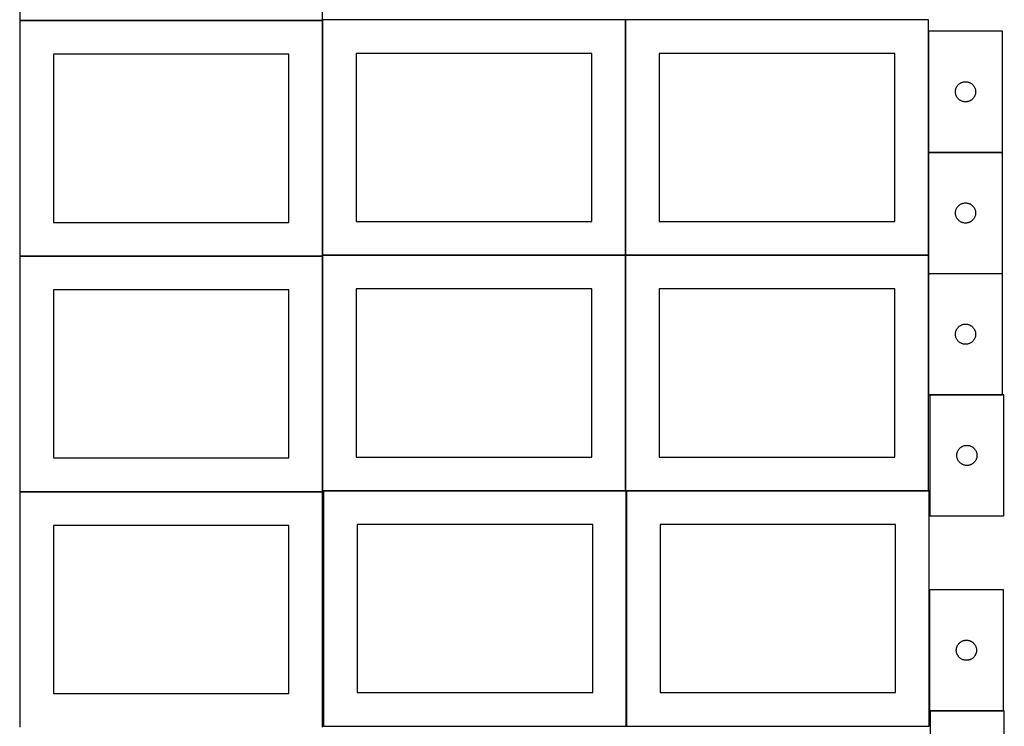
# Model space of a CAD drawing. Header units: millimetres. Extents: x 7 to 1493, y 8 to 2993.
# Tile 2 of 11: x 8 to 1471, y 710 to 1760. Entities that reach past the tile are written whole.
import ezdxf

# ---------------------------------------------------------------- set-up
doc = ezdxf.new("R2010")
doc.units = ezdxf.units.MM
doc.layers.add('COMMON', color=5, linetype='CONTINUOUS', true_color=0x0000ff)
doc.layers.add('CUT', color=7, linetype='CONTINUOUS', true_color=0x000000)

msp = doc.modelspace()

# ---------------------------------------------------------------- linework, layer by layer
at = {"layer": 'COMMON'}
for p, q in [((7.849575, 1758.749548), (457.849575, 1758.749548)), ((457.949575, 1758.649548), (457.949575, 1409.974327)), ((908.149576, 1759.974327), (908.149576, 1409.974327)), ((1358.349577, 1742.846105), (1358.349577, 1562.846105)), ((1358.349577, 1562.646104), (1358.349577, 1409.974327)), ((1358.449578, 1562.746104), (1468.449578, 1562.746104)), ((457.849575, 1408.549548), (7.849575, 1408.549548)), ((457.949576, 1059.774326), (457.949576, 1408.449547)), ((458.049576, 1409.874326), (908.049576, 1409.874326)), ((908.149576, 1409.774326), (908.149576, 1059.774326)), ((908.249577, 1409.874326), (1358.249577, 1409.874326)), ((1358.349577, 1409.774326), (1358.349577, 1382.646104)), ((1358.349577, 1382.446103), (1358.349577, 1202.446103)), ((1358.449578, 1382.546103), (1468.449578, 1382.546103)), ((1468.449578, 1202.346103), (1360.501142, 1202.346103)), ((7.849575, 1058.349546), (457.849575, 1058.349546)), ((908.049576, 1059.674326), (459.374233, 1059.674326)), ((909.474233, 1059.574325), (909.474233, 709.574325)), ((1358.249577, 1059.674326), (909.574234, 1059.674326)), ((1359.674234, 912.623842), (1359.674234, 732.623842)), ((1361.099119, 732.523841), (1469.774235, 732.523841))]:
    msp.add_line(p, q, dxfattribs=at)
at = {"layer": 'CUT'}
for p, q in [((7.849575, 2108.849549), (7.849575, 1758.849549)), ((457.849575, 1758.849549), (457.849575, 2108.849549)), ((7.849575, 1758.849549), (457.849575, 1758.849549)), ((457.849575, 1758.649548), (7.849575, 1758.649548)), ((7.849575, 1758.649548), (7.849575, 1408.649548)), ((457.849575, 1408.649548), (457.849575, 1758.649548)), ((908.049576, 1759.974327), (458.049576, 1759.974327)), ((458.049576, 1759.974327), (458.049576, 1409.974327)), ((908.049576, 1409.974327), (908.049576, 1759.974327)), ((1358.249577, 1759.974327), (908.249577, 1759.974327)), ((908.249577, 1759.974327), (908.249577, 1409.974327)), ((1358.249577, 1409.974327), (1358.249577, 1759.974327)), ((1468.449578, 1742.846105), (1358.449578, 1742.846105)), ((1358.449578, 1742.846105), (1358.449578, 1562.846105)), ((1468.449578, 1562.846105), (1468.449578, 1742.846105)), ((407.849575, 1708.649548), (57.849575, 1708.649548)), ((57.849575, 1708.649548), (57.849575, 1458.649548)), ((407.849575, 1458.649548), (407.849575, 1708.649548)), ((858.049576, 1709.974327), (508.049576, 1709.974327)), ((508.049576, 1709.974327), (508.049576, 1459.974327)), ((858.049576, 1459.974327), (858.049576, 1709.974327)), ((1308.249577, 1709.974327), (958.249577, 1709.974327)), ((958.249577, 1709.974327), (958.249577, 1459.974327)), ((1308.249577, 1459.974327), (1308.249577, 1709.974327)), ((1398.454551, 1653.232324), (1398.494315, 1654.003737)), ((1398.494315, 1654.003737), (1398.573738, 1654.77208)), ((1398.573738, 1654.77208), (1398.692609, 1655.535317)), ((1398.692609, 1655.535317), (1398.850612, 1656.291421)), ((1398.850612, 1656.291421), (1399.04733, 1657.03839)), ((1399.04733, 1657.03839), (1399.282239, 1657.774241)), ((1399.282239, 1657.774241), (1399.554718, 1658.497024)), ((1399.554718, 1658.497024), (1399.864044, 1659.204821)), ((1399.864044, 1659.204821), (1400.209396, 1659.895756)), ((1400.209396, 1659.895756), (1400.589858, 1660.567997)), ((1400.589858, 1660.567997), (1401.004423, 1661.219761)), ((1401.004423, 1661.219761), (1401.451989, 1661.849319)), ((1401.451989, 1661.849319), (1401.931371, 1662.455003)), ((1401.931371, 1662.455003), (1402.441297, 1663.035205)), ((1402.441297, 1663.035205), (1402.980416, 1663.588388)), ((1402.980416, 1663.588388), (1403.547296, 1664.113084)), ((1403.547296, 1664.113084), (1404.140436, 1664.607902)), ((1404.140436, 1664.607902), (1404.758261, 1665.07153)), ((1404.758261, 1665.07153), (1405.399135, 1665.502739)), ((1405.399135, 1665.502739), (1406.061357, 1665.900384)), ((1406.061357, 1665.900384), (1406.743171, 1666.263411)), ((1406.743171, 1666.263411), (1407.442769, 1666.590859)), ((1407.442769, 1666.590859), (1408.158297, 1666.881857)), ((1408.158297, 1666.881857), (1408.887855, 1667.135636)), ((1408.887855, 1667.135636), (1409.629511, 1667.351521)), ((1409.629511, 1667.351521), (1410.381297, 1667.52894)), ((1410.381297, 1667.52894), (1411.141219, 1667.667424)), ((1411.141219, 1667.667424), (1411.907263, 1667.766603)), ((1411.907263, 1667.766603), (1412.677397, 1667.826216)), ((1412.677397, 1667.826216), (1413.449578, 1667.846105)), ((1413.449578, 1667.846105), (1414.221759, 1667.826216)), ((1414.221759, 1667.826216), (1414.991893, 1667.766603)), ((1414.991893, 1667.766603), (1415.757937, 1667.667424)), ((1415.757937, 1667.667424), (1416.517859, 1667.52894)), ((1416.517859, 1667.52894), (1417.269645, 1667.351521)), ((1417.269645, 1667.351521), (1418.0113, 1667.135636)), ((1418.0113, 1667.135636), (1418.740859, 1666.881857)), ((1418.740859, 1666.881857), (1419.456386, 1666.590859)), ((1419.456386, 1666.590859), (1420.155985, 1666.263411)), ((1420.155985, 1666.263411), (1420.837799, 1665.900384)), ((1420.837799, 1665.900384), (1421.500021, 1665.502739)), ((1421.500021, 1665.502739), (1422.140894, 1665.07153)), ((1422.140894, 1665.07153), (1422.75872, 1664.607902)), ((1422.75872, 1664.607902), (1423.35186, 1664.113084)), ((1423.35186, 1664.113084), (1423.91874, 1663.588388)), ((1423.91874, 1663.588388), (1424.457858, 1663.035205)), ((1424.457858, 1663.035205), (1424.967785, 1662.455003)), ((1424.967785, 1662.455003), (1425.447167, 1661.849319)), ((1425.447167, 1661.849319), (1425.894733, 1661.219761)), ((1425.894733, 1661.219761), (1426.309297, 1660.567997)), ((1426.309297, 1660.567997), (1426.68976, 1659.895756)), ((1426.68976, 1659.895756), (1427.035112, 1659.204821)), ((1427.035112, 1659.204821), (1427.344437, 1658.497024)), ((1427.344437, 1658.497024), (1427.616916, 1657.774241)), ((1427.616916, 1657.774241), (1427.851826, 1657.03839)), ((1427.851826, 1657.03839), (1428.048544, 1656.291421)), ((1428.048544, 1656.291421), (1428.206547, 1655.535317)), ((1428.206547, 1655.535317), (1428.325418, 1654.77208)), ((1428.325418, 1654.77208), (1428.404841, 1654.003737)), ((1428.404841, 1654.003737), (1428.444605, 1653.232324)), ((1398.454551, 1652.459886), (1398.454551, 1653.232324)), ((1398.494315, 1651.688473), (1398.454551, 1652.459886)), ((1398.573738, 1650.92013), (1398.494315, 1651.688473)), ((1398.692609, 1650.156894), (1398.573738, 1650.92013)), ((1398.850612, 1649.400789), (1398.692609, 1650.156894)), ((1399.04733, 1648.653821), (1398.850612, 1649.400789)), ((1399.282239, 1647.917969), (1399.04733, 1648.653821)), ((1399.554718, 1647.195187), (1399.282239, 1647.917969)), ((1399.864044, 1646.487389), (1399.554718, 1647.195187)), ((1400.209396, 1645.796454), (1399.864044, 1646.487389)), ((1400.589858, 1645.124213), (1400.209396, 1645.796454)), ((1401.004423, 1644.472449), (1400.589858, 1645.124213)), ((1401.451989, 1643.842891), (1401.004423, 1644.472449)), ((1401.931371, 1643.237207), (1401.451989, 1643.842891)), ((1402.441297, 1642.657005), (1401.931371, 1643.237207)), ((1402.980416, 1642.103822), (1402.441297, 1642.657005)), ((1403.547296, 1641.579126), (1402.980416, 1642.103822)), ((1404.140436, 1641.084308), (1403.547296, 1641.579126)), ((1404.758261, 1640.62068), (1404.140436, 1641.084308)), ((1405.399135, 1640.189472), (1404.758261, 1640.62068)), ((1406.061357, 1639.791827), (1405.399135, 1640.189472)), ((1406.743171, 1639.428799), (1406.061357, 1639.791827)), ((1407.442769, 1639.101352), (1406.743171, 1639.428799)), ((1408.158297, 1638.810353), (1407.442769, 1639.101352)), ((1419.456386, 1639.101352), (1418.740859, 1638.810353)), ((1420.155985, 1639.428799), (1419.456386, 1639.101352)), ((1420.837799, 1639.791827), (1420.155985, 1639.428799)), ((1421.500021, 1640.189472), (1420.837799, 1639.791827)), ((1422.140894, 1640.62068), (1421.500021, 1640.189472)), ((1422.75872, 1641.084308), (1422.140894, 1640.62068)), ((1423.35186, 1641.579126), (1422.75872, 1641.084308)), ((1423.91874, 1642.103822), (1423.35186, 1641.579126)), ((1424.457858, 1642.657005), (1423.91874, 1642.103822)), ((1424.967785, 1643.237207), (1424.457858, 1642.657005)), ((1425.447167, 1643.842891), (1424.967785, 1643.237207)), ((1425.894733, 1644.472449), (1425.447167, 1643.842891)), ((1426.309297, 1645.124213), (1425.894733, 1644.472449)), ((1426.68976, 1645.796454), (1426.309297, 1645.124213)), ((1427.035112, 1646.487389), (1426.68976, 1645.796454)), ((1427.344437, 1647.195187), (1427.035112, 1646.487389)), ((1427.616916, 1647.917969), (1427.344437, 1647.195187)), ((1427.851826, 1648.653821), (1427.616916, 1647.917969)), ((1428.048544, 1649.400789), (1427.851826, 1648.653821)), ((1428.206547, 1650.156894), (1428.048544, 1649.400789)), ((1428.325418, 1650.92013), (1428.206547, 1650.156894)), ((1428.404841, 1651.688473), (1428.325418, 1650.92013)), ((1428.444605, 1652.459886), (1428.404841, 1651.688473)), ((1428.444605, 1653.232324), (1428.444605, 1652.459886)), ((1408.887855, 1638.556574), (1408.158297, 1638.810353)), ((1409.629511, 1638.340689), (1408.887855, 1638.556574)), ((1410.381297, 1638.16327), (1409.629511, 1638.340689)), ((1411.141219, 1638.024787), (1410.381297, 1638.16327)), ((1411.907263, 1637.925607), (1411.141219, 1638.024787)), ((1412.677397, 1637.865994), (1411.907263, 1637.925607)), ((1413.449578, 1637.846105), (1412.677397, 1637.865994)), ((1414.221759, 1637.865994), (1413.449578, 1637.846105)), ((1414.991893, 1637.925607), (1414.221759, 1637.865994)), ((1415.757937, 1638.024787), (1414.991893, 1637.925607)), ((1416.517859, 1638.16327), (1415.757937, 1638.024787)), ((1417.269645, 1638.340689), (1416.517859, 1638.16327)), ((1418.0113, 1638.556574), (1417.269645, 1638.340689)), ((1418.740859, 1638.810353), (1418.0113, 1638.556574)), ((1358.449578, 1562.846105), (1468.449578, 1562.846105)), ((1358.449578, 1562.646104), (1358.449578, 1382.646104)), ((1468.449578, 1562.646104), (1358.449578, 1562.646104)), ((1468.449578, 1382.646104), (1468.449578, 1562.646104)), ((1399.282239, 1477.57424), (1399.554718, 1478.297023)), ((1399.554718, 1478.297023), (1399.864044, 1479.00482)), ((1399.864044, 1479.00482), (1400.209396, 1479.695755)), ((1400.209396, 1479.695755), (1400.589858, 1480.367996)), ((1400.589858, 1480.367996), (1401.004423, 1481.01976)), ((1401.004423, 1481.01976), (1401.451989, 1481.649318)), ((1401.451989, 1481.649318), (1401.931371, 1482.255002)), ((1401.931371, 1482.255002), (1402.441297, 1482.835204)), ((1402.441297, 1482.835204), (1402.980416, 1483.388387)), ((1402.980416, 1483.388387), (1403.547296, 1483.913083)), ((1403.547296, 1483.913083), (1404.140436, 1484.407901)), ((1404.140436, 1484.407901), (1404.758261, 1484.871529)), ((1404.758261, 1484.871529), (1405.399135, 1485.302738)), ((1405.399135, 1485.302738), (1406.061357, 1485.700383)), ((1406.061357, 1485.700383), (1406.743171, 1486.06341)), ((1406.743171, 1486.06341), (1407.442769, 1486.390858)), ((1407.442769, 1486.390858), (1408.158297, 1486.681856)), ((1408.158297, 1486.681856), (1408.887855, 1486.935635)), ((1408.887855, 1486.935635), (1409.629511, 1487.15152)), ((1409.629511, 1487.15152), (1410.381297, 1487.328939)), ((1410.381297, 1487.328939), (1411.141219, 1487.467423)), ((1411.141219, 1487.467423), (1411.907263, 1487.566602)), ((1411.907263, 1487.566602), (1412.677397, 1487.626215)), ((1412.677397, 1487.626215), (1413.449578, 1487.646104)), ((1413.449578, 1487.646104), (1414.221759, 1487.626215)), ((1414.221759, 1487.626215), (1414.991893, 1487.566602)), ((1414.991893, 1487.566602), (1415.757937, 1487.467423)), ((1415.757937, 1487.467423), (1416.517859, 1487.328939)), ((1416.517859, 1487.328939), (1417.269645, 1487.15152)), ((1417.269645, 1487.15152), (1418.0113, 1486.935635)), ((1418.0113, 1486.935635), (1418.740859, 1486.681856)), ((1418.740859, 1486.681856), (1419.456386, 1486.390858)), ((1419.456386, 1486.390858), (1420.155985, 1486.06341)), ((1420.155985, 1486.06341), (1420.837799, 1485.700383)), ((1420.837799, 1485.700383), (1421.500021, 1485.302738)), ((1421.500021, 1485.302738), (1422.140894, 1484.871529)), ((1422.140894, 1484.871529), (1422.75872, 1484.407901)), ((1422.75872, 1484.407901), (1423.35186, 1483.913083)), ((1423.35186, 1483.913083), (1423.91874, 1483.388387)), ((1423.91874, 1483.388387), (1424.457858, 1482.835204)), ((1424.457858, 1482.835204), (1424.967785, 1482.255002)), ((1424.967785, 1482.255002), (1425.447167, 1481.649318)), ((1425.447167, 1481.649318), (1425.894733, 1481.01976)), ((1425.894733, 1481.01976), (1426.309297, 1480.367996)), ((1426.309297, 1480.367996), (1426.68976, 1479.695755)), ((1426.68976, 1479.695755), (1427.035112, 1479.00482)), ((1427.035112, 1479.00482), (1427.344437, 1478.297023)), ((1427.344437, 1478.297023), (1427.616916, 1477.57424)), ((1398.454551, 1473.032323), (1398.494315, 1473.803736)), ((1398.454551, 1472.259885), (1398.454551, 1473.032323)), ((1398.494315, 1471.488472), (1398.454551, 1472.259885)), ((1398.494315, 1473.803736), (1398.573738, 1474.572079)), ((1398.573738, 1470.720129), (1398.494315, 1471.488472)), ((1398.573738, 1474.572079), (1398.692609, 1475.335316)), ((1398.692609, 1469.956893), (1398.573738, 1470.720129)), ((1398.692609, 1475.335316), (1398.850612, 1476.09142)), ((1398.850612, 1469.200788), (1398.692609, 1469.956893)), ((1398.850612, 1476.09142), (1399.04733, 1476.838389)), ((1399.04733, 1468.45382), (1398.850612, 1469.200788)), ((1399.04733, 1476.838389), (1399.282239, 1477.57424)), ((1399.282239, 1467.717968), (1399.04733, 1468.45382)), ((1399.554718, 1466.995186), (1399.282239, 1467.717968)), ((1399.864044, 1466.287388), (1399.554718, 1466.995186)), ((1400.209396, 1465.596453), (1399.864044, 1466.287388)), ((1400.589858, 1464.924212), (1400.209396, 1465.596453)), ((1401.004423, 1464.272448), (1400.589858, 1464.924212)), ((1401.451989, 1463.64289), (1401.004423, 1464.272448)), ((1401.931371, 1463.037206), (1401.451989, 1463.64289)), ((1425.447167, 1463.64289), (1424.967785, 1463.037206)), ((1425.894733, 1464.272448), (1425.447167, 1463.64289)), ((1426.309297, 1464.924212), (1425.894733, 1464.272448)), ((1426.68976, 1465.596453), (1426.309297, 1464.924212)), ((1427.035112, 1466.287388), (1426.68976, 1465.596453)), ((1427.344437, 1466.995186), (1427.035112, 1466.287388)), ((1427.616916, 1467.717968), (1427.344437, 1466.995186)), ((1427.616916, 1477.57424), (1427.851826, 1476.838389)), ((1427.851826, 1468.45382), (1427.616916, 1467.717968)), ((1427.851826, 1476.838389), (1428.048544, 1476.09142)), ((1428.048544, 1469.200788), (1427.851826, 1468.45382)), ((1428.048544, 1476.09142), (1428.206547, 1475.335316)), ((1428.206547, 1469.956893), (1428.048544, 1469.200788)), ((1428.206547, 1475.335316), (1428.325418, 1474.572079)), ((1428.325418, 1470.720129), (1428.206547, 1469.956893)), ((1428.325418, 1474.572079), (1428.404841, 1473.803736)), ((1428.404841, 1471.488472), (1428.325418, 1470.720129)), ((1428.404841, 1473.803736), (1428.444605, 1473.032323)), ((1428.444605, 1472.259885), (1428.404841, 1471.488472)), ((1428.444605, 1473.032323), (1428.444605, 1472.259885)), ((57.849575, 1458.649548), (407.849575, 1458.649548)), ((508.049576, 1459.974327), (858.049576, 1459.974327)), ((958.249577, 1459.974327), (1308.249577, 1459.974327)), ((1402.441297, 1462.457004), (1401.931371, 1463.037206)), ((1402.980416, 1461.903821), (1402.441297, 1462.457004)), ((1403.547296, 1461.379125), (1402.980416, 1461.903821)), ((1404.140436, 1460.884307), (1403.547296, 1461.379125)), ((1404.758261, 1460.420679), (1404.140436, 1460.884307)), ((1405.399135, 1459.989471), (1404.758261, 1460.420679)), ((1406.061357, 1459.591826), (1405.399135, 1459.989471)), ((1406.743171, 1459.228798), (1406.061357, 1459.591826)), ((1407.442769, 1458.901351), (1406.743171, 1459.228798)), ((1408.158297, 1458.610352), (1407.442769, 1458.901351)), ((1408.887855, 1458.356573), (1408.158297, 1458.610352)), ((1409.629511, 1458.140688), (1408.887855, 1458.356573)), ((1410.381297, 1457.963269), (1409.629511, 1458.140688)), ((1411.141219, 1457.824786), (1410.381297, 1457.963269)), ((1411.907263, 1457.725606), (1411.141219, 1457.824786)), ((1412.677397, 1457.665993), (1411.907263, 1457.725606)), ((1413.449578, 1457.646104), (1412.677397, 1457.665993)), ((1414.221759, 1457.665993), (1413.449578, 1457.646104)), ((1414.991893, 1457.725606), (1414.221759, 1457.665993)), ((1415.757937, 1457.824786), (1414.991893, 1457.725606)), ((1416.517859, 1457.963269), (1415.757937, 1457.824786)), ((1417.269645, 1458.140688), (1416.517859, 1457.963269)), ((1418.0113, 1458.356573), (1417.269645, 1458.140688)), ((1418.740859, 1458.610352), (1418.0113, 1458.356573)), ((1419.456386, 1458.901351), (1418.740859, 1458.610352)), ((1420.155985, 1459.228798), (1419.456386, 1458.901351)), ((1420.837799, 1459.591826), (1420.155985, 1459.228798)), ((1421.500021, 1459.989471), (1420.837799, 1459.591826)), ((1422.140894, 1460.420679), (1421.500021, 1459.989471)), ((1422.75872, 1460.884307), (1422.140894, 1460.420679)), ((1423.35186, 1461.379125), (1422.75872, 1460.884307)), ((1423.91874, 1461.903821), (1423.35186, 1461.379125)), ((1424.457858, 1462.457004), (1423.91874, 1461.903821)), ((1424.967785, 1463.037206), (1424.457858, 1462.457004)), ((7.849575, 1408.649548), (457.849575, 1408.649548)), ((457.849575, 1408.449547), (7.849575, 1408.449547)), ((7.849575, 1408.449547), (7.849575, 1058.449547)), ((457.849575, 1058.449547), (457.849575, 1408.449547)), ((458.049576, 1409.974327), (908.049576, 1409.974327)), ((908.049576, 1409.774326), (458.049576, 1409.774326)), ((458.049576, 1409.774326), (458.049576, 1059.774326)), ((908.049576, 1059.774326), (908.049576, 1409.774326)), ((908.249577, 1409.974327), (1358.249577, 1409.974327)), ((1358.249577, 1409.774326), (908.249577, 1409.774326)), ((908.249577, 1409.774326), (908.249577, 1059.774326)), ((1358.249577, 1059.774326), (1358.249577, 1409.774326)), ((1358.449578, 1382.646104), (1468.449578, 1382.646104)), ((1358.449578, 1382.446103), (1358.449578, 1202.446103)), ((1468.449578, 1382.446103), (1358.449578, 1382.446103)), ((1468.449578, 1202.446103), (1468.449578, 1382.446103)), ((407.849575, 1358.449547), (57.849575, 1358.449547)), ((57.849575, 1358.449547), (57.849575, 1108.449547)), ((407.849575, 1108.449547), (407.849575, 1358.449547)), ((858.049576, 1359.774326), (508.049576, 1359.774326)), ((508.049576, 1359.774326), (508.049576, 1109.774326)), ((858.049576, 1109.774326), (858.049576, 1359.774326)), ((1308.249577, 1359.774326), (958.249577, 1359.774326)), ((958.249577, 1359.774326), (958.249577, 1109.774326)), ((1308.249577, 1109.774326), (1308.249577, 1359.774326)), ((1401.931371, 1302.055001), (1402.441297, 1302.635203)), ((1402.441297, 1302.635203), (1402.980416, 1303.188386)), ((1402.980416, 1303.188386), (1403.547296, 1303.713082)), ((1403.547296, 1303.713082), (1404.140436, 1304.2079)), ((1404.140436, 1304.2079), (1404.758261, 1304.671528)), ((1404.758261, 1304.671528), (1405.399135, 1305.102737)), ((1405.399135, 1305.102737), (1406.061357, 1305.500382)), ((1406.061357, 1305.500382), (1406.743171, 1305.863409)), ((1406.743171, 1305.863409), (1407.442769, 1306.190857)), ((1407.442769, 1306.190857), (1408.158297, 1306.481855)), ((1408.158297, 1306.481855), (1408.887855, 1306.735634)), ((1408.887855, 1306.735634), (1409.629511, 1306.951519)), ((1409.629511, 1306.951519), (1410.381297, 1307.128938)), ((1410.381297, 1307.128938), (1411.141219, 1307.267422)), ((1411.141219, 1307.267422), (1411.907263, 1307.366601)), ((1411.907263, 1307.366601), (1412.677397, 1307.426214)), ((1412.677397, 1307.426214), (1413.449578, 1307.446103)), ((1413.449578, 1307.446103), (1414.221759, 1307.426214)), ((1414.221759, 1307.426214), (1414.991893, 1307.366601)), ((1414.991893, 1307.366601), (1415.757937, 1307.267422)), ((1415.757937, 1307.267422), (1416.517859, 1307.128938)), ((1416.517859, 1307.128938), (1417.269645, 1306.951519)), ((1417.269645, 1306.951519), (1418.0113, 1306.735634)), ((1418.0113, 1306.735634), (1418.740859, 1306.481855)), ((1418.740859, 1306.481855), (1419.456386, 1306.190857)), ((1419.456386, 1306.190857), (1420.155985, 1305.863409)), ((1420.155985, 1305.863409), (1420.837799, 1305.500382)), ((1420.837799, 1305.500382), (1421.500021, 1305.102737)), ((1421.500021, 1305.102737), (1422.140894, 1304.671528)), ((1422.140894, 1304.671528), (1422.75872, 1304.2079)), ((1422.75872, 1304.2079), (1423.35186, 1303.713082)), ((1423.35186, 1303.713082), (1423.91874, 1303.188386)), ((1423.91874, 1303.188386), (1424.457858, 1302.635203)), ((1424.457858, 1302.635203), (1424.967785, 1302.055001)), ((1398.454551, 1292.832322), (1398.494315, 1293.603735)), ((1398.454551, 1292.059884), (1398.454551, 1292.832322)), ((1398.494315, 1291.288471), (1398.454551, 1292.059884)), ((1398.494315, 1293.603735), (1398.573738, 1294.372078)), ((1398.573738, 1290.520128), (1398.494315, 1291.288471)), ((1398.573738, 1294.372078), (1398.692609, 1295.135315)), ((1398.692609, 1289.756892), (1398.573738, 1290.520128)), ((1398.692609, 1295.135315), (1398.850612, 1295.891419)), ((1398.850612, 1289.000787), (1398.692609, 1289.756892)), ((1398.850612, 1295.891419), (1399.04733, 1296.638388)), ((1399.04733, 1288.253819), (1398.850612, 1289.000787)), ((1399.04733, 1296.638388), (1399.282239, 1297.374239)), ((1399.282239, 1287.517967), (1399.04733, 1288.253819)), ((1399.282239, 1297.374239), (1399.554718, 1298.097022)), ((1399.554718, 1298.097022), (1399.864044, 1298.804819)), ((1399.864044, 1298.804819), (1400.209396, 1299.495754)), ((1400.209396, 1299.495754), (1400.589858, 1300.167995)), ((1400.589858, 1300.167995), (1401.004423, 1300.819759)), ((1401.004423, 1300.819759), (1401.451989, 1301.449317)), ((1401.451989, 1301.449317), (1401.931371, 1302.055001)), ((1424.967785, 1302.055001), (1425.447167, 1301.449317)), ((1425.447167, 1301.449317), (1425.894733, 1300.819759)), ((1425.894733, 1300.819759), (1426.309297, 1300.167995)), ((1426.309297, 1300.167995), (1426.68976, 1299.495754)), ((1426.68976, 1299.495754), (1427.035112, 1298.804819)), ((1427.035112, 1298.804819), (1427.344437, 1298.097022)), ((1427.344437, 1298.097022), (1427.616916, 1297.374239)), ((1427.616916, 1297.374239), (1427.851826, 1296.638388)), ((1427.851826, 1288.253819), (1427.616916, 1287.517967)), ((1427.851826, 1296.638388), (1428.048544, 1295.891419)), ((1428.048544, 1289.000787), (1427.851826, 1288.253819)), ((1428.048544, 1295.891419), (1428.206547, 1295.135315)), ((1428.206547, 1289.756892), (1428.048544, 1289.000787)), ((1428.206547, 1295.135315), (1428.325418, 1294.372078)), ((1428.325418, 1290.520128), (1428.206547, 1289.756892)), ((1428.325418, 1294.372078), (1428.404841, 1293.603735)), ((1428.404841, 1291.288471), (1428.325418, 1290.520128)), ((1428.404841, 1293.603735), (1428.444605, 1292.832322)), ((1428.444605, 1292.059884), (1428.404841, 1291.288471)), ((1428.444605, 1292.832322), (1428.444605, 1292.059884)), ((1399.554718, 1286.795185), (1399.282239, 1287.517967)), ((1399.864044, 1286.087387), (1399.554718, 1286.795185)), ((1400.209396, 1285.396452), (1399.864044, 1286.087387)), ((1400.589858, 1284.724211), (1400.209396, 1285.396452)), ((1401.004423, 1284.072447), (1400.589858, 1284.724211)), ((1401.451989, 1283.442889), (1401.004423, 1284.072447)), ((1401.931371, 1282.837205), (1401.451989, 1283.442889)), ((1402.441297, 1282.257003), (1401.931371, 1282.837205)), ((1402.980416, 1281.70382), (1402.441297, 1282.257003)), ((1403.547296, 1281.179124), (1402.980416, 1281.70382)), ((1404.140436, 1280.684306), (1403.547296, 1281.179124)), ((1404.758261, 1280.220678), (1404.140436, 1280.684306)), ((1405.399135, 1279.78947), (1404.758261, 1280.220678)), ((1406.061357, 1279.391825), (1405.399135, 1279.78947)), ((1406.743171, 1279.028797), (1406.061357, 1279.391825)), ((1407.442769, 1278.70135), (1406.743171, 1279.028797)), ((1408.158297, 1278.410351), (1407.442769, 1278.70135)), ((1408.887855, 1278.156572), (1408.158297, 1278.410351)), ((1409.629511, 1277.940687), (1408.887855, 1278.156572)), ((1410.381297, 1277.763268), (1409.629511, 1277.940687)), ((1411.141219, 1277.624785), (1410.381297, 1277.763268)), ((1411.907263, 1277.525605), (1411.141219, 1277.624785)), ((1412.677397, 1277.465992), (1411.907263, 1277.525605)), ((1413.449578, 1277.446103), (1412.677397, 1277.465992)), ((1414.221759, 1277.465992), (1413.449578, 1277.446103)), ((1414.991893, 1277.525605), (1414.221759, 1277.465992)), ((1415.757937, 1277.624785), (1414.991893, 1277.525605)), ((1416.517859, 1277.763268), (1415.757937, 1277.624785)), ((1417.269645, 1277.940687), (1416.517859, 1277.763268)), ((1418.0113, 1278.156572), (1417.269645, 1277.940687)), ((1418.740859, 1278.410351), (1418.0113, 1278.156572)), ((1419.456386, 1278.70135), (1418.740859, 1278.410351)), ((1420.155985, 1279.028797), (1419.456386, 1278.70135)), ((1420.837799, 1279.391825), (1420.155985, 1279.028797)), ((1421.500021, 1279.78947), (1420.837799, 1279.391825)), ((1422.140894, 1280.220678), (1421.500021, 1279.78947)), ((1422.75872, 1280.684306), (1422.140894, 1280.220678)), ((1423.35186, 1281.179124), (1422.75872, 1280.684306)), ((1423.91874, 1281.70382), (1423.35186, 1281.179124)), ((1424.457858, 1282.257003), (1423.91874, 1281.70382)), ((1424.967785, 1282.837205), (1424.457858, 1282.257003)), ((1425.447167, 1283.442889), (1424.967785, 1282.837205)), ((1425.894733, 1284.072447), (1425.447167, 1283.442889)), ((1426.309297, 1284.724211), (1425.894733, 1284.072447)), ((1426.68976, 1285.396452), (1426.309297, 1284.724211)), ((1427.035112, 1286.087387), (1426.68976, 1285.396452)), ((1427.344437, 1286.795185), (1427.035112, 1286.087387)), ((1427.616916, 1287.517967), (1427.344437, 1286.795185)), ((1358.449578, 1202.446103), (1468.449578, 1202.446103)), ((1360.501142, 1202.246102), (1360.501142, 1022.246102)), ((1470.501142, 1202.246102), (1360.501142, 1202.246102)), ((1470.501142, 1022.246102), (1470.501142, 1202.246102)), ((1410.93942, 1126.535633), (1411.681075, 1126.751518)), ((1411.681075, 1126.751518), (1412.432861, 1126.928937)), ((1412.432861, 1126.928937), (1413.192784, 1127.067421)), ((1413.192784, 1127.067421), (1413.958827, 1127.1666)), ((1413.958827, 1127.1666), (1414.728961, 1127.226213)), ((1414.728961, 1127.226213), (1415.501142, 1127.246102)), ((1415.501142, 1127.246102), (1416.273324, 1127.226213)), ((1416.273324, 1127.226213), (1417.043457, 1127.1666)), ((1417.043457, 1127.1666), (1417.809501, 1127.067421)), ((1417.809501, 1127.067421), (1418.569423, 1126.928937)), ((1418.569423, 1126.928937), (1419.321209, 1126.751518)), ((1419.321209, 1126.751518), (1420.062865, 1126.535633)), ((1400.506115, 1112.632321), (1400.545879, 1113.403734)), ((1400.506115, 1111.859883), (1400.506115, 1112.632321)), ((1400.545879, 1113.403734), (1400.625302, 1114.172077)), ((1400.625302, 1114.172077), (1400.744173, 1114.935314)), ((1400.744173, 1114.935314), (1400.902177, 1115.691418)), ((1400.902177, 1115.691418), (1401.098894, 1116.438387)), ((1401.098894, 1116.438387), (1401.333804, 1117.174238)), ((1401.333804, 1117.174238), (1401.606283, 1117.897021)), ((1401.606283, 1117.897021), (1401.915608, 1118.604818)), ((1401.915608, 1118.604818), (1402.26096, 1119.295753)), ((1402.26096, 1119.295753), (1402.641423, 1119.967994)), ((1402.641423, 1119.967994), (1403.055987, 1120.619758)), ((1403.055987, 1120.619758), (1403.503554, 1121.249316)), ((1403.503554, 1121.249316), (1403.982935, 1121.855)), ((1403.982935, 1121.855), (1404.492862, 1122.435202)), ((1404.492862, 1122.435202), (1405.03198, 1122.988385)), ((1405.03198, 1122.988385), (1405.59886, 1123.513081)), ((1405.59886, 1123.513081), (1406.192, 1124.007899)), ((1406.192, 1124.007899), (1406.809826, 1124.471527)), ((1406.809826, 1124.471527), (1407.450699, 1124.902736)), ((1407.450699, 1124.902736), (1408.112921, 1125.300381)), ((1408.112921, 1125.300381), (1408.794735, 1125.663408)), ((1408.794735, 1125.663408), (1409.494334, 1125.990856)), ((1409.494334, 1125.990856), (1410.209861, 1126.281854)), ((1410.209861, 1126.281854), (1410.93942, 1126.535633)), ((1420.062865, 1126.535633), (1420.792423, 1126.281854)), ((1420.792423, 1126.281854), (1421.507951, 1125.990856)), ((1421.507951, 1125.990856), (1422.207549, 1125.663408)), ((1422.207549, 1125.663408), (1422.889363, 1125.300381)), ((1422.889363, 1125.300381), (1423.551585, 1124.902736)), ((1423.551585, 1124.902736), (1424.192459, 1124.471527)), ((1424.192459, 1124.471527), (1424.810284, 1124.007899)), ((1424.810284, 1124.007899), (1425.403424, 1123.513081)), ((1425.403424, 1123.513081), (1425.970305, 1122.988385)), ((1425.970305, 1122.988385), (1426.509423, 1122.435202)), ((1426.509423, 1122.435202), (1427.019349, 1121.855)), ((1427.019349, 1121.855), (1427.498731, 1121.249316)), ((1427.498731, 1121.249316), (1427.946297, 1120.619758)), ((1427.946297, 1120.619758), (1428.360862, 1119.967994)), ((1428.360862, 1119.967994), (1428.741324, 1119.295753)), ((1428.741324, 1119.295753), (1429.086676, 1118.604818)), ((1429.086676, 1118.604818), (1429.396002, 1117.897021)), ((1429.396002, 1117.897021), (1429.668481, 1117.174238)), ((1429.668481, 1117.174238), (1429.90339, 1116.438387)), ((1429.90339, 1116.438387), (1430.100108, 1115.691418)), ((1430.100108, 1115.691418), (1430.258111, 1114.935314)), ((1430.258111, 1114.935314), (1430.376982, 1114.172077)), ((1430.376982, 1114.172077), (1430.456405, 1113.403734)), ((1430.456405, 1113.403734), (1430.496169, 1112.632321)), ((1430.496169, 1112.632321), (1430.496169, 1111.859883)), ((57.849575, 1108.449547), (407.849575, 1108.449547)), ((508.049576, 1109.774326), (858.049576, 1109.774326)), ((958.249577, 1109.774326), (1308.249577, 1109.774326)), ((1400.545879, 1111.08847), (1400.506115, 1111.859883)), ((1400.625302, 1110.320127), (1400.545879, 1111.08847)), ((1400.744173, 1109.556891), (1400.625302, 1110.320127)), ((1400.902177, 1108.800786), (1400.744173, 1109.556891)), ((1401.098894, 1108.053818), (1400.902177, 1108.800786)), ((1401.333804, 1107.317966), (1401.098894, 1108.053818)), ((1401.606283, 1106.595184), (1401.333804, 1107.317966)), ((1401.915608, 1105.887386), (1401.606283, 1106.595184)), ((1402.26096, 1105.196451), (1401.915608, 1105.887386)), ((1402.641423, 1104.52421), (1402.26096, 1105.196451)), ((1403.055987, 1103.872446), (1402.641423, 1104.52421)), ((1403.503554, 1103.242888), (1403.055987, 1103.872446)), ((1403.982935, 1102.637204), (1403.503554, 1103.242888)), ((1404.492862, 1102.057002), (1403.982935, 1102.637204)), ((1405.03198, 1101.503819), (1404.492862, 1102.057002)), ((1405.59886, 1100.979123), (1405.03198, 1101.503819)), ((1406.192, 1100.484305), (1405.59886, 1100.979123)), ((1406.809826, 1100.020677), (1406.192, 1100.484305)), ((1407.450699, 1099.589469), (1406.809826, 1100.020677)), ((1408.112921, 1099.191824), (1407.450699, 1099.589469)), ((1408.794735, 1098.828796), (1408.112921, 1099.191824)), ((1409.494334, 1098.501349), (1408.794735, 1098.828796)), ((1410.209861, 1098.21035), (1409.494334, 1098.501349)), ((1410.93942, 1097.956571), (1410.209861, 1098.21035)), ((1411.681075, 1097.740686), (1410.93942, 1097.956571)), ((1412.432861, 1097.563267), (1411.681075, 1097.740686)), ((1413.192784, 1097.424784), (1412.432861, 1097.563267)), ((1418.569423, 1097.563267), (1417.809501, 1097.424784)), ((1419.321209, 1097.740686), (1418.569423, 1097.563267)), ((1420.062865, 1097.956571), (1419.321209, 1097.740686)), ((1420.792423, 1098.21035), (1420.062865, 1097.956571)), ((1421.507951, 1098.501349), (1420.792423, 1098.21035)), ((1422.207549, 1098.828796), (1421.507951, 1098.501349)), ((1422.889363, 1099.191824), (1422.207549, 1098.828796)), ((1423.551585, 1099.589469), (1422.889363, 1099.191824)), ((1424.192459, 1100.020677), (1423.551585, 1099.589469)), ((1424.810284, 1100.484305), (1424.192459, 1100.020677)), ((1425.403424, 1100.979123), (1424.810284, 1100.484305)), ((1425.970305, 1101.503819), (1425.403424, 1100.979123)), ((1426.509423, 1102.057002), (1425.970305, 1101.503819)), ((1427.019349, 1102.637204), (1426.509423, 1102.057002)), ((1427.498731, 1103.242888), (1427.019349, 1102.637204)), ((1427.946297, 1103.872446), (1427.498731, 1103.242888)), ((1428.360862, 1104.52421), (1427.946297, 1103.872446)), ((1428.741324, 1105.196451), (1428.360862, 1104.52421)), ((1429.086676, 1105.887386), (1428.741324, 1105.196451)), ((1429.396002, 1106.595184), (1429.086676, 1105.887386)), ((1429.668481, 1107.317966), (1429.396002, 1106.595184)), ((1429.90339, 1108.053818), (1429.668481, 1107.317966)), ((1430.100108, 1108.800786), (1429.90339, 1108.053818)), ((1430.258111, 1109.556891), (1430.100108, 1108.800786)), ((1430.376982, 1110.320127), (1430.258111, 1109.556891)), ((1430.456405, 1111.08847), (1430.376982, 1110.320127)), ((1430.496169, 1111.859883), (1430.456405, 1111.08847)), ((1413.958827, 1097.325604), (1413.192784, 1097.424784)), ((1414.728961, 1097.265991), (1413.958827, 1097.325604)), ((1415.501142, 1097.246102), (1414.728961, 1097.265991)), ((1416.273324, 1097.265991), (1415.501142, 1097.246102)), ((1417.043457, 1097.325604), (1416.273324, 1097.265991)), ((1417.809501, 1097.424784), (1417.043457, 1097.325604)), ((7.849575, 1058.449547), (457.849575, 1058.449547)), ((457.849575, 1058.249546), (7.849575, 1058.249546)), ((7.849575, 1058.249546), (7.849575, 708.249546)), ((457.849575, 708.249546), (457.849575, 1058.249546)), ((458.049576, 1059.774326), (908.049576, 1059.774326)), ((909.374233, 1059.574325), (459.374233, 1059.574325)), ((459.374233, 1059.574325), (459.374233, 709.574325)), ((908.249577, 1059.774326), (1358.249577, 1059.774326)), ((909.374233, 709.574325), (909.374233, 1059.574325)), ((1359.574234, 1059.574325), (909.574234, 1059.574325)), ((909.574234, 1059.574325), (909.574234, 709.574325)), ((1359.574234, 709.574325), (1359.574234, 1059.574325)), ((1360.501142, 1022.246102), (1470.501142, 1022.246102)), ((407.849575, 1008.249546), (57.849575, 1008.249546)), ((57.849575, 1008.249546), (57.849575, 758.249546)), ((407.849575, 758.249546), (407.849575, 1008.249546)), ((859.374233, 1009.574325), (509.374233, 1009.574325)), ((509.374233, 1009.574325), (509.374233, 759.574325)), ((859.374233, 759.574325), (859.374233, 1009.574325)), ((1309.574234, 1009.574325), (959.574234, 1009.574325)), ((959.574234, 1009.574325), (959.574234, 759.574325)), ((1309.574234, 759.574325), (1309.574234, 1009.574325)), ((1469.774235, 912.623842), (1359.774235, 912.623842)), ((1359.774235, 912.623842), (1359.774235, 732.623842)), ((1469.774235, 732.623842), (1469.774235, 912.623842)), ((1404.871953, 833.890821), (1405.465093, 834.385639)), ((1405.465093, 834.385639), (1406.082919, 834.849267)), ((1406.082919, 834.849267), (1406.723792, 835.280476)), ((1406.723792, 835.280476), (1407.386014, 835.678121)), ((1407.386014, 835.678121), (1408.067828, 836.041149)), ((1408.067828, 836.041149), (1408.767427, 836.368596)), ((1408.767427, 836.368596), (1409.482954, 836.659595)), ((1409.482954, 836.659595), (1410.212513, 836.913373)), ((1410.212513, 836.913373), (1410.954168, 837.129258)), ((1410.954168, 837.129258), (1411.705954, 837.306678)), ((1411.705954, 837.306678), (1412.465876, 837.445161)), ((1412.465876, 837.445161), (1413.23192, 837.54434)), ((1413.23192, 837.54434), (1414.002054, 837.603954)), ((1414.002054, 837.603954), (1414.774235, 837.623842)), ((1414.774235, 837.623842), (1415.546416, 837.603954)), ((1415.546416, 837.603954), (1416.31655, 837.54434)), ((1416.31655, 837.54434), (1417.082594, 837.445161)), ((1417.082594, 837.445161), (1417.842516, 837.306678)), ((1417.842516, 837.306678), (1418.594302, 837.129258)), ((1418.594302, 837.129258), (1419.335958, 836.913373)), ((1419.335958, 836.913373), (1420.065516, 836.659595)), ((1420.065516, 836.659595), (1420.781044, 836.368596)), ((1420.781044, 836.368596), (1421.480642, 836.041149)), ((1421.480642, 836.041149), (1422.162456, 835.678121)), ((1422.162456, 835.678121), (1422.824678, 835.280476)), ((1422.824678, 835.280476), (1423.465552, 834.849267)), ((1423.465552, 834.849267), (1424.083377, 834.385639)), ((1424.083377, 834.385639), (1424.676517, 833.890821)), ((1399.779208, 823.010061), (1399.818972, 823.781474)), ((1399.779208, 822.237624), (1399.779208, 823.010061)), ((1399.818972, 821.46621), (1399.779208, 822.237624)), ((1399.818972, 823.781474), (1399.898395, 824.549818)), ((1399.898395, 820.697867), (1399.818972, 821.46621)), ((1399.898395, 824.549818), (1400.017266, 825.313054)), ((1400.017266, 819.934631), (1399.898395, 820.697867)), ((1400.017266, 825.313054), (1400.17527, 826.069158)), ((1400.17527, 819.178526), (1400.017266, 819.934631)), ((1400.17527, 826.069158), (1400.371987, 826.816127)), ((1400.371987, 826.816127), (1400.606897, 827.551978)), ((1400.606897, 827.551978), (1400.879376, 828.274761)), ((1400.879376, 828.274761), (1401.188701, 828.982558)), ((1401.188701, 828.982558), (1401.534053, 829.673493)), ((1401.534053, 829.673493), (1401.914516, 830.345734)), ((1401.914516, 830.345734), (1402.32908, 830.997498)), ((1402.32908, 830.997498), (1402.776646, 831.627057)), ((1402.776646, 831.627057), (1403.256028, 832.23274)), ((1403.256028, 832.23274), (1403.765955, 832.812942)), ((1403.765955, 832.812942), (1404.305073, 833.366125)), ((1404.305073, 833.366125), (1404.871953, 833.890821)), ((1424.676517, 833.890821), (1425.243397, 833.366125)), ((1425.243397, 833.366125), (1425.782516, 832.812942)), ((1425.782516, 832.812942), (1426.292442, 832.23274)), ((1426.292442, 832.23274), (1426.771824, 831.627057)), ((1426.771824, 831.627057), (1427.21939, 830.997498)), ((1427.21939, 830.997498), (1427.633955, 830.345734)), ((1427.633955, 830.345734), (1428.014417, 829.673493)), ((1428.014417, 829.673493), (1428.359769, 828.982558)), ((1428.359769, 828.982558), (1428.669095, 828.274761)), ((1428.669095, 828.274761), (1428.941574, 827.551978)), ((1428.941574, 827.551978), (1429.176483, 826.816127)), ((1429.176483, 826.816127), (1429.373201, 826.069158)), ((1429.373201, 826.069158), (1429.531204, 825.313054)), ((1429.531204, 819.934631), (1429.373201, 819.178526)), ((1429.531204, 825.313054), (1429.650075, 824.549818)), ((1429.650075, 820.697867), (1429.531204, 819.934631)), ((1429.650075, 824.549818), (1429.729498, 823.781474)), ((1429.729498, 821.46621), (1429.650075, 820.697867)), ((1429.729498, 823.781474), (1429.769262, 823.010061)), ((1429.769262, 822.237624), (1429.729498, 821.46621)), ((1429.769262, 823.010061), (1429.769262, 822.237624)), ((1400.371987, 818.431558), (1400.17527, 819.178526)), ((1400.606897, 817.695707), (1400.371987, 818.431558)), ((1400.879376, 816.972924), (1400.606897, 817.695707)), ((1401.188701, 816.265126), (1400.879376, 816.972924)), ((1401.534053, 815.574191), (1401.188701, 816.265126)), ((1401.914516, 814.90195), (1401.534053, 815.574191)), ((1402.32908, 814.250186), (1401.914516, 814.90195)), ((1402.776646, 813.620628), (1402.32908, 814.250186)), ((1403.256028, 813.014945), (1402.776646, 813.620628)), ((1403.765955, 812.434742), (1403.256028, 813.014945)), ((1404.305073, 811.881559), (1403.765955, 812.434742)), ((1404.871953, 811.356863), (1404.305073, 811.881559)), ((1405.465093, 810.862045), (1404.871953, 811.356863)), ((1406.082919, 810.398417), (1405.465093, 810.862045)), ((1406.723792, 809.967209), (1406.082919, 810.398417)), ((1407.386014, 809.569564), (1406.723792, 809.967209)), ((1408.067828, 809.206536), (1407.386014, 809.569564)), ((1408.767427, 808.879089), (1408.067828, 809.206536)), ((1409.482954, 808.58809), (1408.767427, 808.879089)), ((1410.212513, 808.334312), (1409.482954, 808.58809)), ((1410.954168, 808.118426), (1410.212513, 808.334312)), ((1411.705954, 807.941007), (1410.954168, 808.118426)), ((1412.465876, 807.802524), (1411.705954, 807.941007)), ((1413.23192, 807.703344), (1412.465876, 807.802524)), ((1414.002054, 807.643731), (1413.23192, 807.703344)), ((1414.774235, 807.623842), (1414.002054, 807.643731)), ((1415.546416, 807.643731), (1414.774235, 807.623842)), ((1416.31655, 807.703344), (1415.546416, 807.643731)), ((1417.082594, 807.802524), (1416.31655, 807.703344)), ((1417.842516, 807.941007), (1417.082594, 807.802524)), ((1418.594302, 808.118426), (1417.842516, 807.941007)), ((1419.335958, 808.334312), (1418.594302, 808.118426)), ((1420.065516, 808.58809), (1419.335958, 808.334312)), ((1420.781044, 808.879089), (1420.065516, 808.58809)), ((1421.480642, 809.206536), (1420.781044, 808.879089)), ((1422.162456, 809.569564), (1421.480642, 809.206536)), ((1422.824678, 809.967209), (1422.162456, 809.569564)), ((1423.465552, 810.398417), (1422.824678, 809.967209)), ((1424.083377, 810.862045), (1423.465552, 810.398417)), ((1424.676517, 811.356863), (1424.083377, 810.862045)), ((1425.243397, 811.881559), (1424.676517, 811.356863)), ((1425.782516, 812.434742), (1425.243397, 811.881559)), ((1426.292442, 813.014945), (1425.782516, 812.434742)), ((1426.771824, 813.620628), (1426.292442, 813.014945)), ((1427.21939, 814.250186), (1426.771824, 813.620628)), ((1427.633955, 814.90195), (1427.21939, 814.250186)), ((1428.014417, 815.574191), (1427.633955, 814.90195)), ((1428.359769, 816.265126), (1428.014417, 815.574191)), ((1428.669095, 816.972924), (1428.359769, 816.265126)), ((1428.941574, 817.695707), (1428.669095, 816.972924)), ((1429.176483, 818.431558), (1428.941574, 817.695707)), ((1429.373201, 819.178526), (1429.176483, 818.431558)), ((57.849575, 758.249546), (407.849575, 758.249546)), ((509.374233, 759.574325), (859.374233, 759.574325)), ((959.574234, 759.574325), (1309.574234, 759.574325)), ((1359.774235, 732.623842), (1469.774235, 732.623842)), ((1471.099119, 732.423841), (1361.099119, 732.423841)), ((1361.099119, 732.423841), (1361.099119, 552.423841)), ((1471.099119, 552.423841), (1471.099119, 732.423841)), ((459.374233, 709.574325), (909.374233, 709.574325)), ((909.574234, 709.574325), (1359.574234, 709.574325))]:
    msp.add_line(p, q, dxfattribs=at)

doc.saveas('drawing.dxf')
